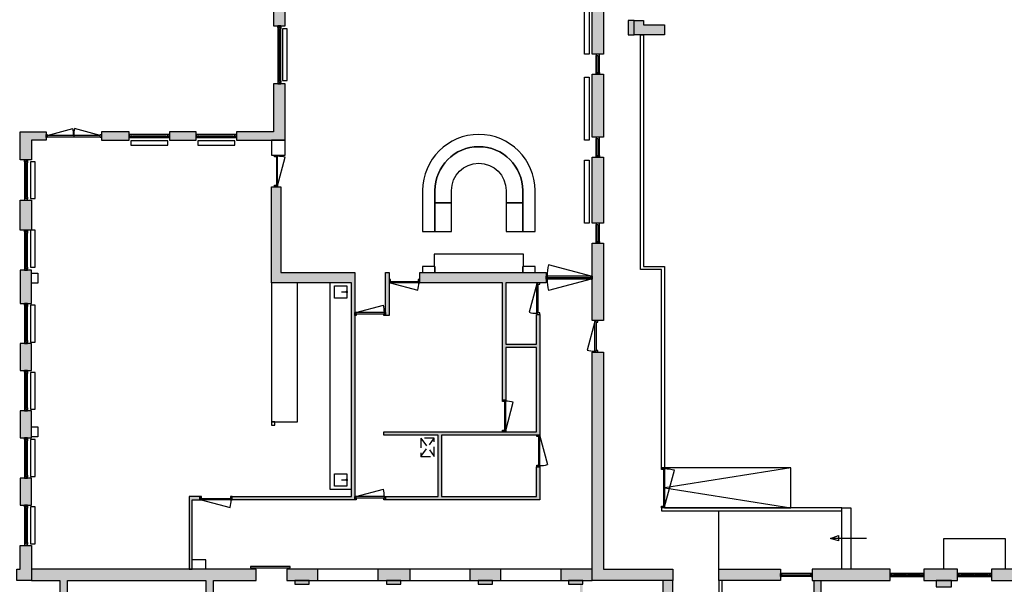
# Model space of a CAD drawing. Header units: millimetres. Extents: x -35717 to 37566, y -30893 to 27905.
# Tile 3 of 5: x -11270 to 20789, y -16885 to 1500. Entities that reach past the tile are written whole.
import ezdxf

# ---------------------------------------------------------------- set-up
doc = ezdxf.new("R2010")
doc.units = ezdxf.units.MM
doc.header["$LTSCALE"] = 100
doc.linetypes.add('HIDDEN2', pattern=[4.7625, 3.175, -1.5875])
for name, color, linetype in [('AA21----_BUITENWAND', 252, 'Continuous'), ('AA22----_BINNENWAND', 254, 'Continuous'), ('AL21----_BUITENWAND', 3, 'Continuous'), ('AL22----_BINNENWAND', 2, 'Continuous'), ('AL24----_TRAPPEN', 7, 'Continuous'), ('AL31----_BUITENKOZIJNEN', 1, 'Continuous'), ('AL32----_BINNENKOZIJNEN', 1, 'Continuous'), ('AL33----_VLOEROPENINGEN', 8, 'HIDDEN2'), ('AL51----_RADIATOREN', 8, 'Continuous'), ('AL72----_BALIE', 1, 'Continuous')]:
    doc.layers.add(name, color=color, linetype=linetype)

# ---------------------------------------------------------------- blocks, each defined once
blk = doc.blocks.new('*U49')
at = {"layer": 'AL31----_BUITENKOZIJNEN'}
for points in [[(-1800, 50), (-1765, 50), (-1765, -50), (-1800, -50)], [(-1765, 21), (-1765, -21), (-35, -21), (-35, 21)], [(-35, 50), (0, 50), (0, -50), (-35, -50)]]:
    blk.add_lwpolyline(points, close=True, dxfattribs=at)
for points in [[(-1765, 21), (-929, 245)], [(-900, 21), (-900, -21)], [(-35, 21), (-870, 245)]]:
    blk.add_lwpolyline(points, dxfattribs=at)
for centre, start, end in [((-1765, 21), 359.9992, 15), ((-35, 21), 164.9983, 179.9992)]:
    blk.add_arc(centre, 865, start, end, dxfattribs=at)
blk = doc.blocks.new('*U61')
at = {"layer": 'AL31----_BUITENKOZIJNEN'}
for points in [[(-1030, -50), (-995, -50), (-995, -9), (-980, -9), (-980, 50), (-1030, 50)], [(-1030, 50), (-995, 50), (-995, 9), (-980, 9), (-980, -50), (-1030, -50)], [(-995, 9), (-35, 9), (-35, 50), (-995, 50)], [(-50, 50), (-50, -9), (-35, -9), (-35, -50), (0, -50), (0, 50)], [(-50, -50), (-50, 9), (-35, 9), (-35, 50), (0, 50), (0, -50)], [(-995, -9), (-35, -9), (-35, -50), (-995, -50)]]:
    blk.add_lwpolyline(points, close=True, dxfattribs=at)
blk = doc.blocks.new('*U62')
at = {"layer": 'AL31----_BUITENKOZIJNEN'}
blk.add_lwpolyline([(-35, 50), (-1223, 368)], dxfattribs=at)
for points in [[(-1300, 50), (-1265, 50), (-1265, 9), (-1250, 9), (-1250, -50), (-1300, -50)], [(-1265, 9), (-35, 9), (-35, 50), (-1265, 50)], [(-50, -50), (-50, 9), (-35, 9), (-35, 50), (0, 50), (0, -50)]]:
    blk.add_lwpolyline(points, close=True, dxfattribs=at)
blk.add_arc((-35, 50), 1230, 165, 180, dxfattribs=at)
blk = doc.blocks.new('*U38')
at = {"layer": 'AL32----_BINNENKOZIJNEN'}
for points in [[(-1030, 50), (-995, 50), (-995, 9), (-980, 9), (-980, -50), (-1030, -50)], [(-995, 9), (-35, 9), (-35, 50), (-995, 50)], [(-50, -50), (-50, 9), (-35, 9), (-35, 50), (0, 50), (0, -50)]]:
    blk.add_lwpolyline(points, close=True, dxfattribs=at)
blk.add_lwpolyline([(-35, 50), (-962, 298)], dxfattribs=at)
blk.add_arc((-35, 50), 960, 165, 180, dxfattribs=at)
blk = doc.blocks.new('*U43')
at = {"layer": 'AL32----_BINNENKOZIJNEN'}
for points in [[(-1000, 50), (-965, 50), (-965, 9), (-950, 9), (-950, -50), (-1000, -50)], [(-965, 9), (-35, 9), (-35, 50), (-965, 50)], [(-50, -50), (-50, 9), (-35, 9), (-35, 50), (0, 50), (0, -50)]]:
    blk.add_lwpolyline(points, close=True, dxfattribs=at)
blk.add_lwpolyline([(-965, 50), (-67, 291)], dxfattribs=at)
blk.add_arc((-965, 50), 930, 0, 15, dxfattribs=at)
blk = doc.blocks.new('*U42')
at = {"layer": 'AL32----_BINNENKOZIJNEN'}
for points in [[(-1000, -50), (-965, -50), (-965, -9), (-950, -9), (-950, 50), (-1000, 50)], [(-50, 50), (-50, -9), (-35, -9), (-35, -50), (0, -50), (0, 50)], [(-965, -9), (-35, -9), (-35, -50), (-965, -50)]]:
    blk.add_lwpolyline(points, close=True, dxfattribs=at)
blk.add_lwpolyline([(-965, -50), (-67, -291)], dxfattribs=at)
blk.add_arc((-965, -50), 930, 345, 0, dxfattribs=at)
blk = doc.blocks.new('*U54')
at = {"layer": 'AL32----_BINNENKOZIJNEN'}
blk.add_lwpolyline([(-35, 50), (-1416, 420)], dxfattribs=at)
for points in [[(-1500, 50), (-1465, 50), (-1465, 9), (-1450, 9), (-1450, -50), (-1500, -50)], [(-1465, 9), (-35, 9), (-35, 50), (-1465, 50)], [(-50, -50), (-50, 9), (-35, 9), (-35, 50), (0, 50), (0, -50)]]:
    blk.add_lwpolyline(points, close=True, dxfattribs=at)
blk.add_arc((-35, 50), 1430, 165, 180, dxfattribs=at)
blk = doc.blocks.new('*U55')
at = {"layer": 'AL32----_BINNENKOZIJNEN'}
for points in [[(-1500, -50), (-1465, -50), (-1465, -9), (-1450, -9), (-1450, 50), (-1500, 50)], [(-50, 50), (-50, -9), (-35, -9), (-35, -50), (0, -50), (0, 50)], [(-1465, -9), (-35, -9), (-35, -50), (-1465, -50)]]:
    blk.add_lwpolyline(points, close=True, dxfattribs=at)
blk.add_lwpolyline([(-35, -50), (-1416, -420)], dxfattribs=at)
blk.add_arc((-35, -50), 1430, 180, 195, dxfattribs=at)
blk = doc.blocks.new('*U30')
at = {"layer": 'AL32----_BINNENKOZIJNEN'}
for points in [[(-1030, -50), (-995, -50), (-995, -9), (-980, -9), (-980, 50), (-1030, 50)], [(-50, 50), (-50, -9), (-35, -9), (-35, -50), (0, -50), (0, 50)], [(-995, -9), (-35, -9), (-35, -50), (-995, -50)]]:
    blk.add_lwpolyline(points, close=True, dxfattribs=at)
blk.add_lwpolyline([(-995, -50), (-68, -298)], dxfattribs=at)
blk.add_arc((-995, -50), 960, 345, 0, dxfattribs=at)
blk = doc.blocks.new('*U35')
at = {"layer": 'AL32----_BINNENKOZIJNEN'}
for points in [[(-1030, 50), (-995, 50), (-995, 9), (-980, 9), (-980, -50), (-1030, -50)], [(-995, 9), (-35, 9), (-35, 50), (-995, 50)], [(-50, -50), (-50, 9), (-35, 9), (-35, 50), (0, 50), (0, -50)]]:
    blk.add_lwpolyline(points, close=True, dxfattribs=at)
blk.add_lwpolyline([(-995, 50), (-68, 298)], dxfattribs=at)
blk.add_arc((-995, 50), 960, 0, 15, dxfattribs=at)
blk = doc.blocks.new('*U53')
at = {"layer": 'AL32----_BINNENKOZIJNEN'}
for points in [[(-1050, -50), (-1015, -50), (-1015, -9), (-1000, -9), (-1000, 50), (-1050, 50)], [(-50, 50), (-50, -9), (-35, -9), (-35, -50), (0, -50), (0, 50)], [(-1015, -9), (-35, -9), (-35, -50), (-1015, -50)]]:
    blk.add_lwpolyline(points, close=True, dxfattribs=at)
blk.add_lwpolyline([(-1015, -50), (-68, -304)], dxfattribs=at)
blk.add_arc((-1015, -50), 980, 345, 0.0038, dxfattribs=at)
blk = doc.blocks.new('33_kruipluik_600x440')
at = {"layer": 'AL33----_VLOEROPENINGEN'}
for p, q in [((300, -220), (-300, 220)), ((-300, -220), (300, 220))]:
    blk.add_line(p, q, dxfattribs=at)
blk.add_lwpolyline([(-300, 220), (-300, -220), (300, -220), (300, 220)], close=True, dxfattribs=at)

msp = doc.modelspace()

# ---------------------------------------------------------------- hatches: boundary and pattern name
at = {"layer": 'AA21----_BUITENWAND'}
h = msp.add_hatch(color=256, dxfattribs=at)
h.paths.add_polyline_path([(-33921, -18795), (-33551, -18795), (-33551, -22270), (-33921, -22270)])
h.paths.add_polyline_path([(-33921, -23300), (-33551, -23300), (-33551, -26735), (-33921, -26735)])
h.paths.add_polyline_path([(-30471, -29135), (-30471, -28765), (-33551, -28765), (-33551, -27785), (-33921, -27785), (-33921, -29135)])
h.paths.add_polyline_path([(-29421, -28765), (-29421, -29135), (-27871, -29135), (-27871, -28765)])
h.paths.add_polyline_path([(-26821, -28765), (-26821, -29135), (-25271, -29135), (-25271, -28765)])
h.paths.add_polyline_path([(-24221, -28765), (-24221, -29135), (-22671, -29135), (-22671, -28765)])
h.paths.add_polyline_path([(-21621, -28765), (-21621, -29135), (-20071, -29135), (-20071, -28765)])
h.paths.add_polyline_path([(-19021, -28765), (-19021, -29135), (-16071, -29135), (-16071, -28765)])
h.paths.add_polyline_path([(-15021, -28765), (-15021, -29135), (-14321, -29135), (-14321, -28765)])
h.paths.add_polyline_path([(-13271, -28765), (-13271, -29135), (-12621, -29135), (-12621, -28765)])
h.paths.add_polyline_path([(-11571, -28765), (-11571, -29135), (-9052, -29135), (-9052, -28765)])
h.paths.add_polyline_path([(-11251, -13425), (-11251, -14308), (-10881, -14308), (-10881, -13425)])
h.paths.add_polyline_path([(-11251, -15618), (-10881, -15618), (-10881, -16765), (-11361, -16765), (-11361, -16395), (-11251, -16395)])
h.paths.add_polyline_path([(-13411, -16395), (-13411, -16765), (-12411, -16765), (-12411, -16395)])
h.paths.add_polyline_path([(-15106, -16395), (-15106, -16765), (-14461, -16765), (-14461, -16395)])
h.paths.add_polyline_path([(-19021, -16395), (-19021, -16765), (-17016, -16765), (-17016, -16395)])
h.paths.add_polyline_path([(-21621, -16395), (-21621, -16765), (-20071, -16765), (-20071, -16395)])
h.paths.add_polyline_path([(-24221, -16395), (-24221, -16765), (-22671, -16765), (-22671, -16395)])
h.paths.add_polyline_path([(-26821, -16395), (-26821, -16765), (-25271, -16765), (-25271, -16395)])
h.paths.add_polyline_path([(-29421, -16395), (-29421, -16765), (-27871, -16765), (-27871, -16395)])
h.paths.add_polyline_path([(-33921, -16395), (-30471, -16395), (-30471, -16765), (-33551, -16765), (-33551, -17745), (-33921, -17745)])
h.paths.add_polyline_path([(-3001, 7865), (-3001, 6905), (-2631, 6905), (-2631, 7865)])
h.paths.add_polyline_path([(-3001, 5015), (-3001, 4055), (-2631, 4055), (-2631, 5015)])
h.paths.add_polyline_path([(-3001, 1305), (-2631, 1305), (-2631, 2165), (-3001, 2165)])
h.paths.add_polyline_path([(-4211, -2155), (-4211, -2425), (-2631, -2425), (-2631, -585), (-3001, -585), (-3001, -2155)])
h.paths.add_polyline_path([(-6391, -2155), (-6391, -2425), (-5521, -2425), (-5521, -2155)])
h.paths.add_polyline_path([(-8611, -2155), (-8611, -2425), (-7701, -2425), (-7701, -2155)])
h.paths.add_polyline_path([(-11251, -2155), (-10411, -2155), (-10411, -2425), (-10881, -2425), (-10881, -3067), (-11251, -3067)])
h.paths.add_polyline_path([(-11251, -4377), (-10881, -4377), (-10881, -5349), (-11251, -5349)])
h.paths.add_polyline_path([(-11251, -6659), (-11251, -7736), (-10881, -7736), (-10881, -6659)])
h.paths.add_polyline_path([(-11251, -9046), (-11251, -9923), (-10881, -9923), (-10881, -9046)])
h.paths.add_polyline_path([(-11251, -11233), (-11251, -12120), (-10881, -12120), (-10881, -11233)])
h.paths.add_polyline_path([(8539, 16010), (8539, 15540), (9039, 15540), (9039, 15690), (9729, 15690), (9729, 16010)])
h.paths.add_polyline_path([(7369, 11075), (7739, 11075), (7739, 8825), (7369, 8825)])
h.paths.add_polyline_path([(7739, 11725), (7369, 11725), (7369, 13485), (7739, 13485)])
h.paths.add_polyline_path([(7369, 16847), (7739, 16847), (7739, 15115), (7369, 15115)])
h.paths.add_polyline_path([(7369, 18547), (7739, 18547), (7739, 17855), (7369, 17855)])
h.paths.add_polyline_path([(7369, 20247), (7739, 20247), (7739, 19555), (7369, 19555)])
h.paths.add_polyline_path([(6219, 22455), (6219, 22085), (7369, 22085), (7369, 21255), (7739, 21255), (7739, 22455)])
h.paths.add_polyline_path([(129, 22455), (129, 22085), (3849, 22085), (3849, 22455)])
h.paths.add_polyline_path([(-1531, 22455), (-1531, 22085), (-501, 22085), (-501, 22455)])
h.paths.add_polyline_path([(-3001, 22455), (-2561, 22455), (-2561, 22085), (-2631, 22085), (-2631, 15755), (-3001, 15755)])
h.paths.add_polyline_path([(-3001, 15251), (-2631, 15251), (-2631, 14405), (-3001, 14405)])
h.paths.add_polyline_path([(-3001, 13901), (-2631, 13901), (-2631, 12655), (-3001, 12655)])
h.paths.add_polyline_path([(-3001, 10745), (-2631, 10745), (-2631, 9755), (-3001, 9755)])
h.paths.add_polyline_path([(7369, -9325), (7739, -9325), (7739, -16395), (9999, -16395), (9999, -16765), (7369, -16765)])
h.paths.add_polyline_path([(7369, -5775), (7739, -5775), (7739, -8295), (7369, -8295)])
h.paths.add_polyline_path([(7369, -2975), (7739, -2975), (7739, -5125), (7369, -5125)])
h.paths.add_polyline_path([(7369, -275), (7739, -275), (7739, -2325), (7369, -2325)])
h.paths.add_polyline_path([(7369, 2525), (7739, 2525), (7739, 375), (7369, 375)])
h.paths.add_polyline_path([(7369, 5375), (7739, 5375), (7739, 3175), (7369, 3175)])
h.paths.add_polyline_path([(7369, 8175), (7739, 8175), (7739, 6025), (7369, 6025)])
h.paths.add_polyline_path([(8739, 1009), (8739, 1479), (9039, 1479), (9039, 1329), (9729, 1329), (9729, 1009)])
h.paths.add_polyline_path([(8539, 1479), (8539, 1009), (8739, 1009), (8739, 1479)])
h.paths.add_polyline_path([(14531, -16395), (14531, -16765), (17069, -16765), (17069, -16395)])
h.paths.add_polyline_path([(11499, -16395), (13501, -16395), (13501, -16765), (11499, -16765)])
h.paths.add_polyline_path([(18169, -28765), (18169, -29135), (19269, -29135), (19270, -28765)])
h.paths.add_polyline_path([(20369, -28765), (20369, -29135), (21269, -29135), (21269, -28765)])
h.paths.add_polyline_path([(22369, -28765), (22369, -29135), (23219, -29135), (23219, -28765)])
h.paths.add_polyline_path([(24319, -28765), (24319, -29135), (25319, -29135), (25319, -28765)])
h.paths.add_polyline_path([(26419, -28765), (26419, -29135), (27444, -29135), (27444, -28765)])
h.paths.add_polyline_path([(28544, -28765), (28544, -29135), (29569, -29135), (29569, -28765)])
h.paths.add_polyline_path([(30669, -28765), (31569, -28765), (31569, -29135), (30669, -29135)])
h.paths.add_polyline_path([(35769, -27285), (35399, -27285), (35399, -28765), (32669, -28765), (32669, -29135), (35769, -29135)])
h.paths.add_polyline_path([(35399, -23145), (35769, -23145), (35769, -26635), (35399, -26635)])
h.paths.add_polyline_path([(35399, -18895), (35769, -18895), (35769, -22115), (35399, -22115)])
h.paths.add_polyline_path([(32692, -16395), (32692, -16765), (35399, -16765), (35399, -18245), (35769, -18245), (35769, -16395)])
h.paths.add_polyline_path([(30669, -16395), (30669, -16765), (31662, -16765), (31662, -16395)])
h.paths.add_polyline_path([(28544, -16395), (28544, -16765), (29569, -16765), (29569, -16395)])
h.paths.add_polyline_path([(26419, -16395), (26419, -16765), (27444, -16765), (27444, -16395)])
h.paths.add_polyline_path([(24319, -16395), (24319, -16765), (25319, -16765), (25319, -16395)])
h.paths.add_polyline_path([(22369, -16395), (22369, -16765), (23219, -16765), (23219, -16395)])
h.paths.add_polyline_path([(20369, -16395), (20369, -16765), (21269, -16765), (21269, -16395)])
h.paths.add_polyline_path([(18169, -16395), (18169, -16765), (19269, -16765), (19269, -16395)])
h.paths.add_polyline_path([(-5952, -28765), (-5952, -29135), (-2269, -29135), (-2269, -28765)])
h.paths.add_polyline_path([(-1093, -28765), (-1093, -29135), (-269, -29135), (-269, -28765)])
h.paths.add_polyline_path([(907, -28765), (907, -29135), (1731, -29135), (1731, -28765)])
h.paths.add_polyline_path([(2907, -28765), (2907, -29135), (3731, -29135), (3731, -28765)])
h.paths.add_polyline_path([(4907, -28765), (4907, -29135), (5731, -29135), (5731, -28765)])
h.paths.add_polyline_path([(6907, -28765), (6907, -29135), (10748, -29135), (10748, -28765)])
h.paths.add_polyline_path([(13848, -28765), (17069, -28765), (17069, -29135), (13848, -29135)])
at = {"layer": 'AA22----_BINNENWAND'}
h = msp.add_hatch(color=256, dxfattribs=at)
h.paths.add_polyline_path([(639, -14135), (639, -14025), (2359, -14025), (2359, -12025), (589, -12025), (589, -11915), (5559, -11915), (5559, -9175), (4559, -9175), (4559, -10885), (4449, -10885), (4449, -7065), (1759, -7065), (1759, -6735), (5869, -6735), (5869, -7065), (4559, -7065), (4559, -9065), (5559, -9065), (5559, -8095), (5669, -8095), (5669, -12025), (2469, -12025), (2469, -14025), (5559, -14025), (5559, -13055), (5669, -13055), (5669, -14135)])
h.paths.add_polyline_path([(639, -6735), (759, -6735), (759, -8135), (639, -8135)])
h.paths.add_polyline_path([(-3071, -3943), (-2771, -3943), (-2771, -6735), (-361, -6735), (-361, -14135), (-4351, -14135), (-4351, -14025), (-471, -14025), (-471, -7065), (-3071, -7065)])
h.paths.add_polyline_path([(-10881, -16395), (-10881, -16765), (-9961, -16765), (-9961, -20995), (-9711, -20995), (-9711, -19775), (-8671, -19775), (-8671, -19965), (-7471, -19965), (-7471, -18905), (-7581, -18905), (-7581, -19665), (-9711, -19665), (-9711, -16765), (-5211, -16765), (-5211, -20495), (-4961, -20495), (-4961, -16765), (-3571, -16765), (-3571, -16395)])
h.paths.add_polyline_path([(9999, -16765), (9669, -16765), (9669, -23705), (9999, -23705)])
h.paths.add_polyline_path([(-3941, -21605), (-5031, -21605), (-5031, -25507), (-3941, -25507)], flags=16)
h.paths.add_polyline_path([(-3831, -21495), (-5211, -21495), (-5211, -21605), (-5161, -21605), (-5161, -25395), (-5361, -25395), (-5361, -26036), (-5031, -26036), (-5031, -25615), (-3831, -25615)])
h.paths.add_polyline_path([(-9961, -21995), (-8651, -21995), (-8651, -24395), (-8761, -24395), (-8761, -22105), (-9711, -22105), (-9711, -25395), (-6961, -25395), (-6961, -25615), (-9711, -25615), (-9711, -27545), (-9961, -27545)])
h.paths.add_polyline_path([(-18091, -22096), (-17871, -22096), (-17871, -27545), (-11491, -27545), (-11491, -27645), (-18091, -27645)])
h.paths.add_polyline_path([(-20621, -28765), (-20521, -28765), (-20521, -22185), (-20621, -22185)])
h.paths.add_polyline_path([(-17871, -16765), (-18091, -16765), (-18091, -20365), (-17871, -20365)])
h.paths.add_polyline_path([(-20621, -16765), (-20521, -16765), (-20521, -20385), (-20621, -20385)])
h.paths.add_polyline_path([(-30941, -16765), (-31051, -16765), (-31051, -18210), (-32051, -18210), (-32051, -18320), (-31051, -18320), (-31051, -19465), (-30941, -19465)])
h.paths.add_polyline_path([(-32051, -19765), (-31951, -19765), (-31951, -19350), (-32051, -19350)])
h.paths.add_polyline_path([(-30941, -19765), (-32521, -19765), (-32521, -19875), (-31051, -19875), (-31051, -21855), (-31701, -21855), (-31701, -21965), (-30941, -21965)])
h.paths.add_polyline_path([(-33551, -23605), (-33551, -23715), (-32901, -23715), (-32901, -23605)])
h.paths.add_polyline_path([(-33551, -21855), (-33551, -21965), (-32901, -21965), (-32901, -21855)])
h.paths.add_polyline_path([(-30941, -23605), (-31701, -23605), (-31701, -23715), (-31051, -23715), (-31051, -25655), (-32521, -25655), (-32521, -25765), (-32051, -25765), (-32051, -26180), (-31951, -26180), (-31951, -25765), (-30941, -25765)])
h.paths.add_polyline_path([(-32051, -28765), (-31951, -28765), (-31951, -28350), (-32051, -28350)], flags=17)
h.paths.add_polyline_path([(-30941, -26065), (-31051, -26065), (-31051, -27210), (-32051, -27210), (-32051, -27320), (-31051, -27320), (-31051, -28765), (-30941, -28765)])
h.paths.add_polyline_path([(-32051, -16765), (-31951, -16765), (-31951, -17180), (-32051, -17180)], flags=17)
h.paths.add_polyline_path([(-6701, -27645), (-6701, -27545), (7522, -27545), (8109, -26840), (8109, -25445), (8209, -25445), (8209, -26877), (7569, -27645)])
h.paths.add_polyline_path([(-10461, -27545), (-10461, -27645), (-8301, -27645), (-8301, -27545)])
h.paths.add_polyline_path([(33844, -28765), (33954, -28765), (33954, -27615), (34002, -27615), (34002, -27515), (33954, -27515), (33954, -25315), (34059, -25315), (34059, -25205), (33654, -25205), (33654, -25315), (33844, -25315)], flags=17)
h.paths.add_polyline_path([(31039, -28565), (30819, -28565), (30819, -28765), (31334, -28765), (31334, -28565), (32539, -28565), (32539, -28335), (32439, -28335), (32439, -28465), (31334, -28465), (31334, -27405), (32539, -27405), (32539, -27285), (31334, -27285), (31334, -26355), (32539, -26355), (32539, -26245), (31334, -26245), (31334, -25315), (32624, -25315), (32624, -25205), (31259, -25205), (31259, -25014), (31039, -25014), (31039, -25505), (28341, -25505), (28341, -25615), (31039, -25615)], flags=17)
h.paths.add_polyline_path([(26984, -28565), (26669, -28565), (26669, -28765), (27169, -28765), (27169, -28565), (27094, -28565), (27094, -25615), (27311, -25615), (27311, -25505), (26768, -25505), (26768, -25615), (26984, -25615)], flags=0)
h.paths.add_polyline_path([(22819, -28565), (22569, -28565), (22569, -28765), (23069, -28765), (23069, -28565), (23039, -28565), (23039, -25615), (25738, -25615), (25738, -25505), (22024, -25505), (22024, -25615), (22819, -25615)], flags=0)
h.paths.add_polyline_path([(20709, -28765), (20819, -28765), (20819, -25615), (20994, -25615), (20994, -25505), (20267, -25505), (20267, -25615), (20709, -25615)], flags=17)
h.paths.add_polyline_path([(35399, -27515), (35399, -27615), (34802, -27615), (34802, -27515)])
h.paths.add_polyline_path([(35399, -25205), (35399, -25315), (34859, -25315), (34859, -25205)])
h.paths.add_polyline_path([(34319, -21915), (34419, -21915), (34419, -19905), (35399, -19905), (35399, -19805), (34319, -19805)])
h.paths.add_polyline_path([(31039, -16965), (30819, -16965), (30819, -16765), (31319, -16765), (31319, -16965), (31149, -16965), (31149, -20645), (31259, -20645), (31259, -23984), (31039, -23984), (31039, -23705), (29789, -23705), (29789, -23595), (31039, -23595)])
h.paths.add_polyline_path([(17679, -23595), (17679, -23705), (19589, -23705), (19589, -23595)], flags=17)
h.paths.add_polyline_path([(25879, -23595), (25879, -23705), (27789, -23705), (27789, -23595)], flags=17)
h.paths.add_polyline_path([(22819, -16965), (22569, -16965), (22569, -16765), (23069, -16765), (23069, -16965), (23039, -16965), (23039, -23595), (25039, -23595), (25039, -23705), (21589, -23705), (21589, -23595), (22819, -23595)])
h.paths.add_polyline_path([(14599, -16765), (14819, -16765), (14819, -23595), (16839, -23595), (16839, -23705), (14185, -23705), (14185, -23595), (14599, -23595)])
h.paths.add_polyline_path([(18569, -16765), (18569, -16965), (19069, -16965), (19069, -16765)])
h.paths.add_polyline_path([(26669, -16765), (26669, -16965), (27169, -16965), (27169, -16765)])
h.paths.add_polyline_path([(9669, -23645), (9669, -23535), (8659, -23535), (8659, -21705), (9669, -21705), (9669, -21595), (8549, -21595), (8549, -23545), (8069, -23545), (8069, -23645)])
h.paths.add_polyline_path([(6979, -16885), (7064, -16885), (7064, -17726), (6979, -17726)])
h.paths.add_polyline_path([(9669, -19535), (9669, -19456), (7041, -19456), (7041, -18756), (6979, -18756), (6979, -19535)])
h.paths.add_polyline_path([(6594, -16765), (6594, -16885), (7064, -16885), (7064, -16765)])
edge = h.paths.add_edge_path()
edge.add_line((16597, -25505), (16319, -25505))
edge.add_line((16319, -25505), (16319, -26615))
edge.add_line((16319, -26615), (14819, -26615))
edge.add_line((14819, -26615), (14819, -25615))
edge.add_line((14819, -25615), (15289, -25615))
edge.add_line((15289, -25615), (15289, -25505))
edge.add_line((15289, -25505), (9669, -25505))
edge.add_line((9669, -25505), (9669, -28765))
edge.add_line((9669, -28765), (9999, -28765))
edge.add_line((9999, -28765), (9999, -25815))
edge.add_line((9999, -25815), (14599, -25815))
edge.add_line((14599, -25815), (14599, -28765))
edge.add_line((14599, -28765), (14819, -28765))
edge.add_line((14819, -28765), (14819, -27755))
edge.add_line((14819, -27755), (15289, -27755))
edge.add_line((15289, -27755), (15289, -27645))
edge.add_line((15289, -27645), (14819, -27645))
edge.add_line((14819, -27645), (14819, -26725))
edge.add_line((14819, -26725), (16319, -26725))
edge.add_line((16319, -26725), (16319, -27765))
edge.add_line((16319, -27765), (16429, -27765))
edge.add_line((16429, -27765), (16429, -25615))
edge.add_line((16429, -25615), (16597, -25615))
edge.add_line((35389, -19805), (34319, -19805))
edge.add_line((34319, -19805), (34319, -21915))
h = msp.add_hatch(color=256, dxfattribs=at)
h.paths.add_polyline_path([(-2571, -16395), (-2571, -16765), (-1571, -16765), (-1571, -16395)])
h.paths.add_polyline_path([(389, -16395), (389, -16765), (1429, -16765), (1429, -16395)])
h.paths.add_polyline_path([(3389, -16395), (3389, -16765), (4389, -16765), (4389, -16395)])
h.paths.add_polyline_path([(7369, -16765), (7369, -16395), (6349, -16395), (6349, -16765)])
h.paths.add_polyline_path([(4124, -16885), (4124, -16765), (3654, -16765), (3654, -16885)])
h.paths.add_polyline_path([(1144, -16885), (1144, -16765), (674, -16765), (674, -16885)])
h.paths.add_polyline_path([(-1841, -16885), (-1841, -16765), (-2311, -16765), (-2311, -16885)])
h.paths.add_polyline_path([(-5651, -14135), (-5401, -14135), (-5401, -14025), (-5751, -14025), (-5751, -16395), (-5651, -16395)])
h.paths.add_polyline_path([(-6571, -19015), (-5211, -19015), (-5211, -18905), (-6571, -18905)])
h.paths.add_polyline_path([(14599, -28765), (14819, -28765), (14819, -27755), (15289, -27755), (15289, -27645), (14819, -27645), (14819, -26725), (16319, -26725), (16319, -27765), (16429, -27765), (16429, -25615), (16597, -25615), (16597, -25505), (16319, -25505), (16319, -26615), (14819, -26615), (14819, -25615), (15289, -25615), (15289, -25505), (9669, -25505), (9669, -28765), (9999, -28765), (9999, -25815), (14599, -25815)])
h.paths.add_polyline_path([(19069, -25615), (19237, -25615), (19237, -25505), (17627, -25505), (17627, -25615), (18059, -25615), (18059, -25915), (18959, -25915), (18959, -28565), (18569, -28565), (18569, -28765), (19069, -28765)])
h.paths.add_polyline_path([(18959, -25805), (18169, -25805), (18169, -25615), (18959, -25615)], flags=16)

# ---------------------------------------------------------------- linework, layer by layer
at = {"layer": 'AL21----_BUITENWAND'}
for points in [[(7369, 2525), (7739, 2525), (7739, 375), (7369, 375)], [(-3001, 1305), (-2631, 1305), (-2631, 2165), (-3001, 2165)], [(8539, 1479), (8539, 1009), (8739, 1009), (8739, 1479)], [(8739, 1009), (8739, 1479), (9039, 1479), (9039, 1329), (9729, 1329), (9729, 1009)], [(7369, -275), (7739, -275), (7739, -2325), (7369, -2325)], [(-4211, -2155), (-4211, -2425), (-2631, -2425), (-2631, -585), (-3001, -585), (-3001, -2155)], [(-11251, -2155), (-10411, -2155), (-10411, -2425), (-10881, -2425), (-10881, -3067), (-11251, -3067)], [(-8611, -2155), (-8611, -2425), (-7701, -2425), (-7701, -2155)], [(-6391, -2155), (-6391, -2425), (-5521, -2425), (-5521, -2155)], [(7369, -2975), (7739, -2975), (7739, -5125), (7369, -5125)], [(-11251, -4377), (-10881, -4377), (-10881, -5349), (-11251, -5349)], [(7369, -5775), (7739, -5775), (7739, -8295), (7369, -8295)], [(-11251, -6659), (-11251, -7736), (-10881, -7736), (-10881, -6659)], [(-11251, -9046), (-11251, -9923), (-10881, -9923), (-10881, -9046)], [(7369, -9325), (7739, -9325), (7739, -16395), (9999, -16395), (9999, -16765), (7369, -16765)], [(-11251, -11233), (-11251, -12120), (-10881, -12120), (-10881, -11233)], [(-11251, -13425), (-11251, -14308), (-10881, -14308), (-10881, -13425)], [(-11251, -15618), (-10881, -15618), (-10881, -16765), (-11361, -16765), (-11361, -16395), (-11251, -16395)], [(11499, -16395), (13501, -16395), (13501, -16765), (11499, -16765)], [(14531, -16395), (14531, -16765), (17069, -16765), (17069, -16395)], [(18169, -16395), (18169, -16765), (19269, -16765), (19269, -16395)], [(20369, -16395), (20369, -16765), (21269, -16765), (21269, -16395)]]:
    msp.add_lwpolyline(points, close=True, dxfattribs=at)
msp.add_lwpolyline([(18819, -16395), (18819, -15395), (20819, -15395), (20819, -16395)], dxfattribs=at)
at = {"layer": 'AL22----_BINNENWAND'}
for points in [[(8939, 1009), (9039, 1009), (9039, -6534), (9729, -6534), (9729, -13095), (9630, -13095), (9629, -6634), (8939, -6634)], [(-2631, -2425), (-3071, -2425), (-3071, -2913), (-2631, -2913)], [(-3071, -3943), (-2771, -3943), (-2771, -6735), (-361, -6735), (-361, -14135), (-4351, -14135), (-4351, -14025), (-471, -14025), (-471, -7065), (-3071, -7065)], [(-10881, -6755), (-10681, -6755), (-10681, -7075), (-10881, -7075)], [(639, -14135), (639, -14025), (2359, -14025), (2359, -12025), (589, -12025), (589, -11915), (5559, -11915), (5559, -9175), (4559, -9175), (4559, -10885), (4449, -10885), (4449, -7065), (1759, -7065), (1759, -6735), (5869, -6735), (5869, -7065), (4559, -7065), (4559, -9065), (5559, -9065), (5559, -8095), (5669, -8095), (5669, -12025), (2469, -12025), (2469, -14025), (5559, -14025), (5559, -13055), (5669, -13055), (5669, -14135)], [(639, -6735), (759, -6735), (759, -8135), (639, -8135)], [(-10881, -11760), (-10681, -11760), (-10681, -12080), (-10881, -12080)], [(-5751, -16395), (-5651, -16395), (-5651, -14135), (-5401, -14135), (-5401, -14025), (-5751, -14025)], [(9629, -14495), (15495, -14495), (15495, -14395), (9629, -14395)], [(-10881, -16395), (-10881, -16765), (-9961, -16765), (-9961, -20995), (-9711, -20995), (-9711, -19775), (-8671, -19775), (-8671, -19965), (-7471, -19965), (-7471, -18905), (-7581, -18905), (-7581, -19665), (-9711, -19665), (-9711, -16765), (-5211, -16765), (-5211, -20495), (-4961, -20495), (-4961, -16765), (-3571, -16765), (-3571, -16395)], [(7369, -16395), (-2571, -16395), (-2571, -16765), (7369, -16765)], [(-2311, -16765), (-2311, -16885), (-1841, -16885), (-1841, -16765)], [(674, -16765), (674, -16885), (1144, -16885), (1144, -16765)], [(3654, -16765), (3654, -16885), (4124, -16885), (4124, -16765)], [(6594, -16765), (6594, -16885), (7064, -16885), (7064, -16765)], [(9999, -16765), (9669, -16765), (9669, -23705), (9999, -23705)], [(11499, -23705), (11599, -23705), (11599, -16765), (11499, -16765)], [(14599, -16765), (14819, -16765), (14819, -23595), (16839, -23595), (16839, -23705), (14185, -23705), (14185, -23595), (14599, -23595)], [(18569, -16765), (18569, -16965), (19069, -16965), (19069, -16765)]]:
    msp.add_lwpolyline(points, close=True, dxfattribs=at)
for points in [[(-5211, -16395), (-5211, -16085), (-5651, -16085)], [(-1571, -16395), (-1571, -16765)], [(389, -16395), (389, -16765)], [(1429, -16395), (1429, -16765)], [(3389, -16395), (3389, -16765)], [(4389, -16395), (4389, -16765)], [(6349, -16395), (6349, -16765)]]:
    msp.add_lwpolyline(points, dxfattribs=at)
at = {"layer": 'AL24----_TRAPPEN'}
msp.add_line((11499, -16395), (11499, -14495), dxfattribs=at)
for points in [[(13840, -13095), (9730, -13095), (9730, -14395), (13840, -14395)], [(15495, -14395), (15795, -14395), (15795, -16395), (15495, -16395)]]:
    msp.add_lwpolyline(points, close=True, dxfattribs=at)
for points in [[(13840, -13095), (9739, -13745), (13840, -14395)], [(16307, -15395), (15133, -15395), (15391, -15296), (15391, -15470), (15133, -15395)]]:
    msp.add_lwpolyline(points, dxfattribs=at)
at = {"layer": 'AL31----_BUITENKOZIJNEN'}
for points in [[(-2766, 1305), (-2866, 1305), (-2866, -585), (-2766, -585)], [(-2766, 1305), (-2766, 1261), (-2816, 1261), (-2816, 1249), (-2866, 1249), (-2866, 1305)], [(-2816, 1261), (-2766, 1261), (-2766, 1207), (-2791, 1207), (-2791, 1197), (-2816, 1197)], [(-2791, 1197), (-2816, 1197), (-2816, -477), (-2791, -477)], [(7504, -275), (7604, -275), (7604, 375), (7504, 375)], [(7504, 375), (7504, 331), (7554, 331), (7554, 319), (7604, 319), (7604, 375)], [(7504, 331), (7554, 331), (7554, -231), (7504, -231)], [(7504, -275), (7504, -231), (7554, -231), (7554, -219), (7604, -219), (7604, -275)], [(-2766, -585), (-2766, -541), (-2816, -541), (-2816, -529), (-2866, -529), (-2866, -585)], [(-2816, -477), (-2791, -477), (-2791, -486), (-2766, -486), (-2766, -541), (-2816, -541)], [(-6391, -2340), (-6391, -2240), (-7701, -2240), (-7701, -2340)], [(-7701, -2340), (-7656, -2340), (-7656, -2290), (-7644, -2290), (-7644, -2240), (-7701, -2240)], [(-6391, -2340), (-6435, -2340), (-6435, -2290), (-6447, -2290), (-6447, -2240), (-6391, -2240)], [(-4211, -2340), (-4211, -2240), (-5521, -2240), (-5521, -2340)], [(-5521, -2340), (-5476, -2340), (-5476, -2290), (-5464, -2290), (-5464, -2240), (-5521, -2240)], [(-4211, -2340), (-4255, -2340), (-4255, -2290), (-4267, -2290), (-4267, -2240), (-4211, -2240)], [(-7592, -2290), (-7592, -2315), (-7602, -2315), (-7602, -2340), (-7656, -2340), (-7656, -2290)], [(-6499, -2315), (-6499, -2290), (-7592, -2290), (-7592, -2315)], [(-6435, -2290), (-6435, -2340), (-6489, -2340), (-6489, -2315), (-6499, -2315), (-6499, -2290)], [(-5412, -2290), (-5412, -2315), (-5422, -2315), (-5422, -2340), (-5476, -2340), (-5476, -2290)], [(-4319, -2315), (-4319, -2290), (-5412, -2290), (-5412, -2315)], [(-4255, -2290), (-4255, -2340), (-4309, -2340), (-4309, -2315), (-4319, -2315), (-4319, -2290)], [(7504, -2975), (7604, -2975), (7604, -2325), (7504, -2325)], [(7504, -2325), (7504, -2369), (7554, -2369), (7554, -2381), (7604, -2381), (7604, -2325)], [(7504, -2369), (7554, -2369), (7554, -2931), (7504, -2931)], [(-11016, -3067), (-11116, -3067), (-11116, -4377), (-11016, -4377)], [(-11016, -3067), (-11016, -3111), (-11066, -3111), (-11066, -3123), (-11116, -3123), (-11116, -3067)], [(-11066, -3111), (-11016, -3111), (-11016, -3165), (-11041, -3165), (-11041, -3175), (-11066, -3175)], [(-11041, -3175), (-11066, -3175), (-11066, -4269), (-11041, -4269)], [(7504, -2975), (7504, -2931), (7554, -2931), (7554, -2919), (7604, -2919), (7604, -2975)], [(-11016, -4377), (-11016, -4333), (-11066, -4333), (-11066, -4321), (-11116, -4321), (-11116, -4377)], [(-11066, -4269), (-11041, -4269), (-11041, -4278), (-11016, -4278), (-11016, -4333), (-11066, -4333)], [(7504, -5775), (7604, -5775), (7604, -5125), (7504, -5125)], [(7504, -5125), (7504, -5169), (7554, -5169), (7554, -5181), (7604, -5181), (7604, -5125)], [(-11016, -5349), (-11116, -5349), (-11116, -6659), (-11016, -6659)], [(-11016, -5349), (-11016, -5393), (-11066, -5393), (-11066, -5405), (-11116, -5405), (-11116, -5349)], [(-11066, -5393), (-11016, -5393), (-11016, -5447), (-11041, -5447), (-11041, -5457), (-11066, -5457)], [(7504, -5169), (7554, -5169), (7554, -5731), (7504, -5731)], [(-11041, -5457), (-11066, -5457), (-11066, -6551), (-11041, -6551)], [(7504, -5775), (7504, -5731), (7554, -5731), (7554, -5719), (7604, -5719), (7604, -5775)], [(-11016, -6659), (-11016, -6615), (-11066, -6615), (-11066, -6603), (-11116, -6603), (-11116, -6659)], [(-11066, -6551), (-11041, -6551), (-11041, -6560), (-11016, -6560), (-11016, -6615), (-11066, -6615)], [(-11016, -7736), (-11116, -7736), (-11116, -9046), (-11016, -9046)], [(-11016, -7736), (-11016, -7780), (-11066, -7780), (-11066, -7792), (-11116, -7792), (-11116, -7736)], [(-11066, -7780), (-11016, -7780), (-11016, -7834), (-11041, -7834), (-11041, -7844), (-11066, -7844)], [(-11041, -7844), (-11066, -7844), (-11066, -8938), (-11041, -8938)], [(-11066, -8938), (-11041, -8938), (-11041, -8947), (-11016, -8947), (-11016, -9002), (-11066, -9002)], [(-11016, -9046), (-11016, -9002), (-11066, -9002), (-11066, -8990), (-11116, -8990), (-11116, -9046)], [(-11016, -9923), (-11116, -9923), (-11116, -11233), (-11016, -11233)], [(-11016, -9923), (-11016, -9967), (-11066, -9967), (-11066, -9979), (-11116, -9979), (-11116, -9923)], [(-11066, -9967), (-11016, -9967), (-11016, -10021), (-11041, -10021), (-11041, -10031), (-11066, -10031)], [(-11041, -10031), (-11066, -10031), (-11066, -11125), (-11041, -11125)], [(-11016, -11233), (-11016, -11189), (-11066, -11189), (-11066, -11177), (-11116, -11177), (-11116, -11233)], [(-11066, -11125), (-11041, -11125), (-11041, -11134), (-11016, -11134), (-11016, -11189), (-11066, -11189)], [(-11016, -12120), (-11116, -12120), (-11116, -13430), (-11016, -13430)], [(-11016, -12120), (-11016, -12159), (-11066, -12159), (-11066, -12175), (-11116, -12175), (-11116, -12120)], [(-11066, -12159), (-11016, -12159), (-11016, -12213), (-11041, -12213), (-11041, -12223), (-11066, -12223)], [(-11041, -12223), (-11066, -12223), (-11066, -13317), (-11041, -13317)], [(-11016, -13425), (-11016, -13381), (-11066, -13381), (-11066, -13369), (-11116, -13369), (-11116, -13425)], [(-11066, -13317), (-11041, -13317), (-11041, -13326), (-11016, -13326), (-11016, -13381), (-11066, -13381)], [(-11016, -14308), (-11116, -14308), (-11116, -15618), (-11016, -15618)], [(-11016, -14308), (-11016, -14352), (-11066, -14352), (-11066, -14364), (-11116, -14364), (-11116, -14308)], [(-11066, -14352), (-11016, -14352), (-11016, -14406), (-11041, -14406), (-11041, -14416), (-11066, -14416)], [(-11041, -14416), (-11066, -14416), (-11066, -15510), (-11041, -15510)], [(-11016, -15618), (-11016, -15574), (-11066, -15574), (-11066, -15562), (-11116, -15562), (-11116, -15618)], [(-11066, -15510), (-11041, -15510), (-11041, -15519), (-11016, -15519), (-11016, -15574), (-11066, -15574)], [(18169, -16630), (18169, -16530), (17069, -16530), (17069, -16630)], [(17069, -16630), (17113, -16630), (17113, -16580), (17125, -16580), (17125, -16530), (17069, -16530)], [(17177, -16580), (17177, -16605), (17168, -16605), (17168, -16630), (17113, -16630), (17113, -16580)], [(17635, -16630), (17604, -16630), (17604, -16580), (17589, -16580), (17589, -16530), (17650, -16530), (17650, -16580), (17635, -16580)], [(18125, -16580), (18125, -16630), (18071, -16630), (18071, -16605), (18061, -16605), (18061, -16580)], [(18169, -16630), (18125, -16630), (18125, -16580), (18113, -16580), (18113, -16530), (18169, -16530)], [(20369, -16630), (20369, -16530), (19269, -16530), (19269, -16630)], [(19269, -16630), (19313, -16630), (19313, -16580), (19325, -16580), (19325, -16530), (19269, -16530)], [(19378, -16580), (19378, -16605), (19368, -16605), (19368, -16630), (19313, -16630), (19313, -16580)], [(19835, -16630), (19804, -16630), (19804, -16580), (19789, -16580), (19789, -16530), (19850, -16530), (19850, -16580), (19835, -16580)], [(20325, -16580), (20325, -16630), (20271, -16630), (20271, -16605), (20261, -16605), (20261, -16580)], [(20369, -16630), (20325, -16630), (20325, -16580), (20313, -16580), (20313, -16530), (20369, -16530)]]:
    msp.add_lwpolyline(points, close=True, dxfattribs=at)
for points in [[(17604, -16580), (17177, -16580), (17177, -16605), (17604, -16605)], [(17635, -16605), (18061, -16605), (18061, -16580), (17635, -16580)], [(19804, -16580), (19378, -16580), (19378, -16605), (19804, -16605)], [(19835, -16605), (20261, -16605), (20261, -16580), (19835, -16580)]]:
    msp.add_lwpolyline(points, dxfattribs=at)
at = {"layer": 'AL32----_BINNENKOZIJNEN'}
msp.add_lwpolyline([(-3760, -16302), (-3760, -16352), (-2460, -16352), (-2460, -16302)], close=True, dxfattribs=at)
at = {"layer": 'AL51----_RADIATOREN'}
for points in [[(7119, 2425), (7269, 2425), (7269, 375), (7119, 375)], [(-2714, -485), (-2564, -485), (-2564, 1205), (-2714, 1205)], [(7119, -375), (7269, -375), (7269, -2425), (7119, -2425)], [(-7646, -2440), (-7646, -2590), (-6446, -2590), (-6446, -2440)], [(-5466, -2440), (-5466, -2590), (-4266, -2590), (-4266, -2440)], [(-10916, -4323), (-10766, -4323), (-10766, -3123), (-10916, -3123)], [(7119, -3075), (7269, -3075), (7269, -5125), (7119, -5125)], [(-10916, -6558), (-10766, -6558), (-10766, -5358), (-10916, -5358)], [(-10916, -8995), (-10766, -8995), (-10766, -7795), (-10916, -7795)], [(-10916, -11185), (-10766, -11185), (-10766, -9985), (-10916, -9985)], [(-10916, -13375), (-10766, -13375), (-10766, -12175), (-10916, -12175)], [(-10916, -15565), (-10766, -15565), (-10766, -14365), (-10916, -14365)]]:
    msp.add_lwpolyline(points, close=True, dxfattribs=at)
at = {"layer": 'AL72----_BALIE'}
for points in [[(2249, -4065, -1), (5109, -4065), (5109, -5400), (5509, -5400), (5509, -4065, 1), (1849, -4065), (1849, -5400), (2249, -5400)], [(4569, -4065), (4569, -4460), (5109, -4460), (5109, -4065, 1), (2249, -4065), (2249, -4460), (2789, -4460), (2789, -4065, -1)]]:
    msp.add_lwpolyline(points, format="xyb", close=True, dxfattribs=at)
for points in [[(2789, -4460), (2249, -4460), (2249, -5400), (2789, -5400)], [(5109, -4460), (4569, -4460), (4569, -5400), (5109, -5400)], [(2229, -6135), (2229, -6535), (2249, -6535), (2249, -6735), (5109, -6735), (5109, -6535), (5129, -6535), (5129, -6135)], [(1849, -6535), (1849, -6735), (2249, -6735), (2249, -6535)], [(5109, -6535), (5109, -6735), (5509, -6735), (5509, -6535)], [(-3071, -7065), (-3071, -11595), (-2221, -11595), (-2221, -7065)], [(-471, -7065), (-1171, -7065), (-1171, -13785), (-471, -13785)], [(-1021, -7165), (-621, -7165), (-621, -7565), (-1021, -7565)], [(-3071, -11595), (-3071, -11705), (-2961, -11705), (-2961, -11595)], [(-1021, -13285), (-621, -13285), (-621, -13685), (-1021, -13685)]]:
    msp.add_lwpolyline(points, close=True, dxfattribs=at)
for points in [[(-789, -7365), (-584, -7365)], [(-644, -7330), (-603, -7365), (-644, -7399)], [(-644, -13450), (-603, -13485), (-644, -13519)], [(-789, -13485), (-584, -13485)]]:
    msp.add_lwpolyline(points, dxfattribs=at)

# ---------------------------------------------------------------- block references
at = {"layer": 'AL31----_BUITENKOZIJNEN'}
for name, p in [('*U49', (-8611, -2290)), ('*U61', (14531, -16580))]:
    msp.add_blockref(name, p, dxfattribs=at)
at = {"layer": 'AL31----_BUITENKOZIJNEN', "rotation": 270}
msp.add_blockref('*U62', (9680, -14395), dxfattribs=at)
at = {"layer": 'AL32----_BINNENKOZIJNEN', "rotation": 270}
for name, p in [('*U38', (-2921, -3943)), ('*U30', (5614, -8095)), ('*U30', (7504, -9325)), ('*U38', (4504, -11915)), ('*U35', (5614, -13055))]:
    msp.add_blockref(name, p, dxfattribs=at)
at = {"layer": 'AL32----_BINNENKOZIJNEN'}
for name, p in [('*U54', (7369, -6900)), ('*U42', (1759, -7015)), ('*U55', (7369, -6900)), ('*U43', (639, -8085)), ('*U53', (-4351, -14080)), ('*U43', (639, -14080))]:
    msp.add_blockref(name, p, dxfattribs=at)
at = {"layer": 'AL33----_VLOEROPENINGEN', "rotation": 270}
msp.add_blockref('33_kruipluik_600x440', (2008, -12425), dxfattribs=at)

doc.saveas('drawing.dxf')
